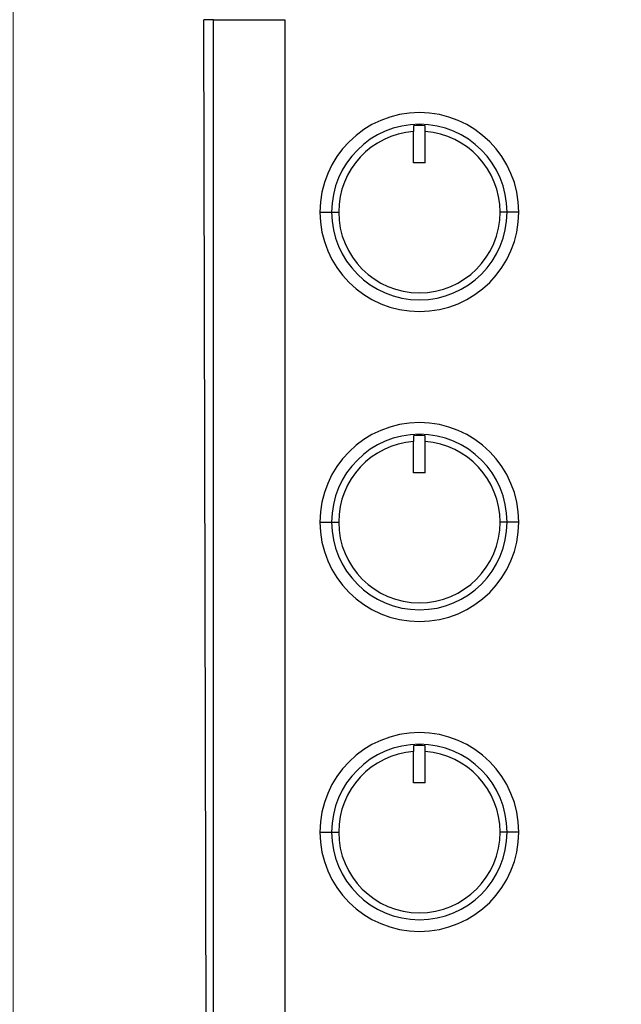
# Model space of a CAD drawing. Header units: millimetres. Extents: x 3 to 556, y 3 to 429.
# Tile 11 of 22: x 205 to 257, y 276 to 360. Entities that reach past the tile are written whole.
import ezdxf

# ---------------------------------------------------------------- set-up
doc = ezdxf.new("R2010")
doc.units = ezdxf.units.MM
doc.styles.add('SLDTEXTSTYLE0', font='TXT', dxfattribs={"width": 0.75})
doc.dimstyles.new('SLDDIMSTYLE0', dxfattribs={"dimtxt": 3.5, "dimasz": 3.302, "dimexe": 0, "dimexo": 0.0625, "dimgap": 0.875, "dimtad": 1, "dimrnd": 1e-09, "dimzin": 4, "dimdsep": 46, "dimtxsty": 'SLDTEXTSTYLE0', "dimsah": 1, "dimcen": 0.09, "dimadec": 0, "dimazin": 1, "dimtfac": 1, "dimtofl": 0, "dimtmove": 0, "dimatfit": 3, "dimfxl": 1, "dimfrac": 2, "dimtolj": 1, "dimtzin": 12, "dimarcsym": 0})
doc.dimstyles.new('SLDDIMSTYLE1', dxfattribs={"dimtxt": 3.5, "dimasz": 3.302, "dimexe": 0, "dimexo": 0.0625, "dimgap": 0.875, "dimtad": 1, "dimrnd": 1e-09, "dimzin": 12, "dimdsep": 46, "dimtxsty": 'SLDTEXTSTYLE0', "dimsah": 1, "dimcen": 0.09, "dimadec": 0, "dimazin": 3, "dimtfac": 1, "dimtofl": 0, "dimtmove": 0, "dimatfit": 3, "dimfxl": 1, "dimfrac": 2, "dimtolj": 1, "dimtzin": 12, "dimarcsym": 0})

# ---------------------------------------------------------------- blocks, each defined once
blk = doc.blocks.new('_D')
at = {"color": 7, "linetype": 'Continuous', "lineweight": 0}
for p, q in [((220.993, 361.167), (220.993, 381.406)), ((522.995, 351.544), (522.995, 381.406)), ((220.993, 380.406), (522.995, 380.406))]:
    blk.add_line(p, q, dxfattribs=at)
at = {"color": 7, "linetype": 'Continuous', "lineweight": 18}
for points in [[(220.993, 380.406), (224.295, 379.898), (224.295, 380.914)], [(522.995, 380.406), (519.693, 380.914), (519.693, 379.898)]]:
    blk.add_solid(points, dxfattribs=at)
at = {"color": 7, "linetype": 'Continuous', "lineweight": 18, "insert": (368.035, 384.918), "char_height": 3.5, "attachment_point": 1, "style": 'SLDTEXTSTYLE0'}
blk.add_mtext('302.00', dxfattribs=at)
blk = doc.blocks.new('_D_1')
at = {"color": 7, "linetype": 'Continuous', "lineweight": 0}
for p, q in [((230.929, 371.13), (203.699, 371.13)), ((204.699, 228.997), (204.699, 371.13)), ((230.929, 228.997), (203.699, 228.997))]:
    blk.add_line(p, q, dxfattribs=at)
at = {"color": 7, "linetype": 'Continuous', "lineweight": 18}
for points in [[(204.699, 371.13), (204.191, 367.828), (205.207, 367.828)], [(204.699, 228.997), (205.207, 232.299), (204.191, 232.299)]]:
    blk.add_solid(points, dxfattribs=at)
at = {"color": 7, "linetype": 'Continuous', "lineweight": 18, "insert": (200.187, 297.001), "char_height": 3.5, "attachment_point": 1, "rotation": 90, "style": 'SLDTEXTSTYLE0'}
blk.add_mtext('142.13', dxfattribs=at)

msp = doc.modelspace()

# ---------------------------------------------------------------- linework, layer by layer
at = {"color": 7, "linetype": 'Continuous', "lineweight": 25}
for p, q in [((221.26887, 239.67145), (220.99282, 360.16651)), ((221.81727, 360.16651), (220.99282, 360.16651)), ((221.81727, 239.67145), (221.81727, 360.16651)), ((221.81727, 360.16651), (227.92934, 360.16651)), ((227.92934, 360.16651), (227.92934, 239.67145)), ((238.92934, 351.10425), (238.92934, 350.60302)), ((239.92934, 350.60302), (239.92934, 351.10425)), ((238.92934, 347.92116), (238.92934, 350.60302)), ((239.92934, 347.92116), (239.92934, 350.60302)), ((239.92934, 347.92116), (238.92934, 347.92116)), ((230.92934, 343.72116), (231.92934, 343.72116)), ((231.92934, 343.72116), (232.52934, 343.72116)), ((246.92934, 343.72116), (246.32934, 343.72116)), ((247.92934, 343.72116), (246.92934, 343.72116)), ((238.92934, 324.60425), (238.92934, 324.10302)), ((238.92934, 321.42116), (238.92934, 324.10302)), ((239.92934, 324.10302), (239.92934, 324.60425)), ((239.92934, 321.42116), (239.92934, 324.10302)), ((239.92934, 321.42116), (238.92934, 321.42116)), ((230.92934, 317.22116), (231.92934, 317.22116)), ((231.92934, 317.22116), (232.52934, 317.22116)), ((246.92934, 317.22116), (246.32934, 317.22116)), ((247.92934, 317.22116), (246.92934, 317.22116)), ((238.92934, 298.10425), (238.92934, 297.60302)), ((239.92934, 297.60302), (239.92934, 298.10425)), ((238.92934, 294.92116), (238.92934, 297.60302)), ((239.92934, 294.92116), (239.92934, 297.60302)), ((239.92934, 294.92116), (238.92934, 294.92116)), ((230.92934, 290.72116), (231.92934, 290.72116)), ((231.92934, 290.72116), (232.52934, 290.72116)), ((246.92934, 290.72116), (246.32934, 290.72116)), ((247.92934, 290.72116), (246.92934, 290.72116))]:
    msp.add_line(p, q, dxfattribs=at)
for centre, radius, start, end in [((239.42934, 343.72116), 8.5, 0, 180), ((239.42934, 343.72116), 7.5, 0, 180), ((239.42934, 343.72116), 7.4, 86.1257118, 93.8742882), ((239.42934, 343.72116), 6.9, 94.1555103, 180), ((239.42934, 343.72116), 6.9, 0, 85.8444897), ((239.42934, 343.72116), 8.5, 180, 0), ((239.42934, 343.72116), 7.5, 180, 0), ((239.42934, 343.72116), 6.9, 180, 0), ((239.42934, 317.22116), 8.5, 0, 180), ((239.42934, 317.22116), 7.5, 0, 180), ((239.42934, 317.22116), 6.9, 94.1555103, 180), ((239.42934, 317.22116), 7.4, 86.1257118, 93.8742882), ((239.42934, 317.22116), 6.9, 0, 85.8444897), ((239.42934, 317.22116), 8.5, 180, 0), ((239.42934, 317.22116), 7.5, 180, 0), ((239.42934, 317.22116), 6.9, 180, 0), ((239.42934, 290.72116), 8.5, 0, 180), ((239.42934, 290.72116), 7.5, 0, 180), ((239.42934, 290.72116), 7.4, 86.1257118, 93.8742882), ((239.42934, 290.72116), 6.9, 94.1555103, 180), ((239.42934, 290.72116), 6.9, 0, 85.8444897), ((239.42934, 290.72116), 8.5, 180, 0), ((239.42934, 290.72116), 7.5, 180, 0), ((239.42934, 290.72116), 6.9, 180, 0)]:
    msp.add_arc(centre, radius, start, end, dxfattribs=at)

# ---------------------------------------------------------------- dimensions: what is measured, and where the dimension line sits
at = {"color": 7, "linetype": 'Continuous', "lineweight": 18}
dim = msp.add_linear_dim(base=(522.99537, 380.40645), p1=(220.99282, 360.16651), p2=(522.99537, 350.54363), dimstyle='SLDDIMSTYLE0', dxfattribs=at)
dim.commit()
dim.dimension.update_dxf_attribs({"geometry": '_D', "text_midpoint": (375.14648, 380.40645), "dimtype": 160})
dim = msp.add_linear_dim(base=(204.69922, 371.12967), p1=(231.92934, 228.99723), p2=(231.92934, 371.12967), angle=90, dimstyle='SLDDIMSTYLE1', dxfattribs=at)
dim.commit()
dim.dimension.update_dxf_attribs({"geometry": '_D_1', "text_midpoint": (204.69922, 304.1132), "dimtype": 160})

doc.saveas('drawing.dxf')
